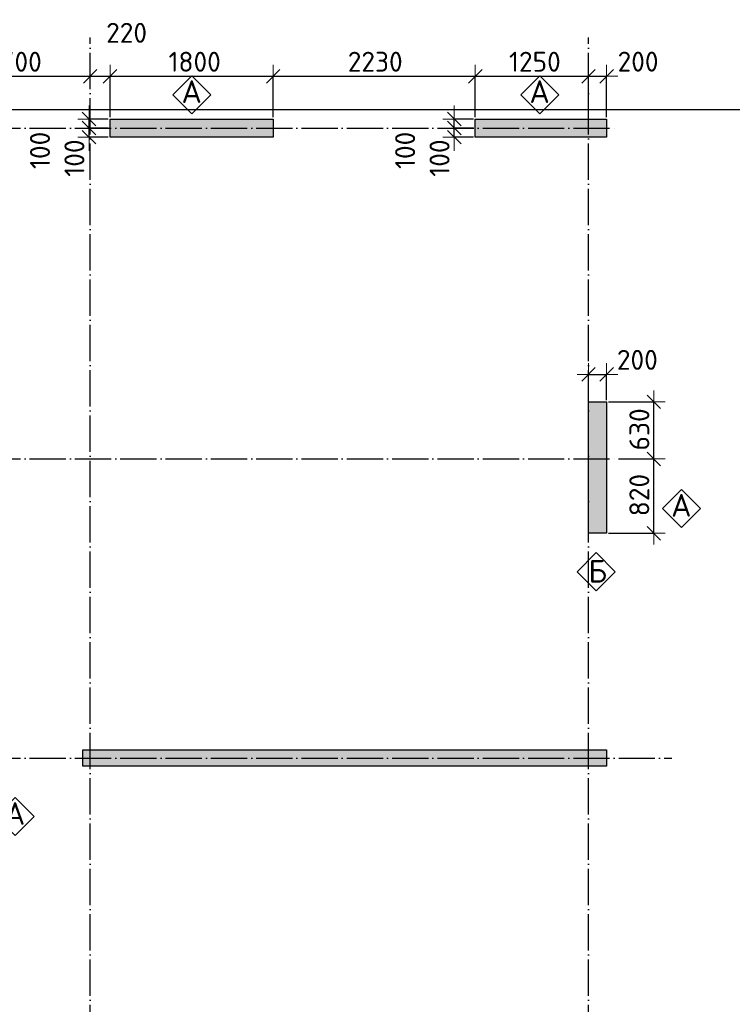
# Model space of a CAD drawing. Header units: millimetres. Extents: x -3495 to 112233, y -3287 to 47686.
# Tile 39 of 43: x 57622 to 65487, y 36823 to 47686. Entities that reach past the tile are written whole.
import ezdxf

# ---------------------------------------------------------------- set-up
doc = ezdxf.new("R2010")
doc.units = ezdxf.units.MM
doc.header["$PDMODE"] = 65
doc.linetypes.add('______11', pattern=[500, 400, -50, 0, -50])
doc.linetypes.add('______5', pattern=[1100, 800, -100, 100, -100])
for name, color, linetype, lineweight in [('Standard', 7, 'Continuous', 25), ('Армирование стержнями_ общее', 40, 'Continuous', 35), ('Размерная линия_ общее', 7, 'Continuous', 13)]:
    doc.layers.add(name, color=color, linetype=linetype, lineweight=lineweight)
doc.layers.add('Осевая линия_ общее', color=7, linetype='______5', lineweight=13, true_color=0xa0a0a0)
doc.styles.add('ISOCPEUR', font='isocpeur.ttf')
doc.dimstyles.new('DIMSTYLE_3', dxfattribs={"dimtxt": 220, "dimasz": 250, "dimexe": 0, "dimexo": 0, "dimgap": 110, "dimtad": 2, "dimdec": 0, "dimrnd": 5, "dimzin": 12, "dimdsep": 46, "dimtxsty": 'ISOCPEUR', "dimblk1": 'ALL_ML_STRICH', "dimblk2": 'ALL_ML_STRICH', "dimsah": 1, "dimcen": 0, "dimclrd": 7, "dimclre": 256, "dimclrt": 7, "dimadec": 0, "dimazin": 0, "dimtfac": 1, "dimtdec": 0, "dimtix": 1, "dimtmove": 2, "dimatfit": 3, "dimfxl": 0, "dimtzin": 0, "dimlwd": 0, "dimlwe": -3, "dimarcsym": 0})
doc.dimstyles.new('DIMSTYLE_8', dxfattribs={"dimtxt": 220, "dimasz": 250, "dimexe": 0, "dimexo": 0, "dimgap": 110, "dimtad": 2, "dimdec": 0, "dimrnd": 5, "dimzin": 12, "dimdsep": 46, "dimtxsty": 'ISOCPEUR', "dimblk1": 'ALL_ML_STRICH', "dimblk2": 'ALL_ML_STRICH', "dimsah": 1, "dimcen": 0, "dimclrd": 7, "dimclre": 256, "dimclrt": 7, "dimadec": 0, "dimazin": 0, "dimtfac": 1, "dimtdec": 0, "dimtix": 1, "dimtmove": 2, "dimatfit": 3, "dimfxl": 0, "dimtvp": 1.2, "dimtzin": 0, "dimlwd": 0, "dimlwe": -3, "dimarcsym": 0})

# ---------------------------------------------------------------- blocks, each defined once
blk = doc.blocks.new('СЛОЖНЫЙ_ОБЪЕКТ_0')
at = {"layer": 'Осевая линия_ общее', "color": 253, "linetype": '______11', "lineweight": -3, "true_color": 0xa0a0a0, "transparency": 33554687}
for p, q in [((58400, -2590), (58400, 47490)), ((63900, -2590), (63900, 47490)), ((47230, 46490), (64210, 46490)), ((47230, 42840), (64210, 42840)), ((47230, 39540), (64820, 39540))]:
    blk.add_line(p, q, dxfattribs=at)
blk = doc.blocks.new('СЛОЖНЫЙ_ОБЪЕКТ_2')
at = {"layer": 'Армирование стержнями_ общее', "color": 7, "linetype": 'Continuous', "lineweight": 13, "transparency": 33554687}
blk.add_lwpolyline([(63362, 47068), (63152, 46858), (63362, 46648), (63572, 46858), (63362, 47068)], close=True, dxfattribs=at)
at = {"layer": 'Армирование стержнями_ общее', "color": 7, "linetype": 'Continuous', "lineweight": 13, "transparency": 33554687, "insert": (63248, 46892), "char_height": 250, "width": 327.27, "attachment_point": 4, "style": 'ISOCPEUR'}
blk.add_mtext('\\A1;{\\fISOCPEUR|i0|b0;\\H250.000000;\\W1.000000;\\C7;А}\\P', dxfattribs=at)
blk = doc.blocks.new('СЛОЖНЫЙ_ОБЪЕКТ_3')
at = {"layer": 'Армирование стержнями_ общее', "color": 7, "linetype": 'Continuous', "lineweight": 13, "transparency": 33554687}
blk.add_lwpolyline([(59522, 47068), (59312, 46858), (59522, 46648), (59732, 46858), (59522, 47068)], close=True, dxfattribs=at)
at = {"layer": 'Армирование стержнями_ общее', "color": 7, "linetype": 'Continuous', "lineweight": 13, "transparency": 33554687, "insert": (59408, 46892), "char_height": 250, "width": 327.27, "attachment_point": 4, "style": 'ISOCPEUR'}
blk.add_mtext('\\A1;{\\fISOCPEUR|i0|b0;\\H250.000000;\\W1.000000;\\C7;А}\\P', dxfattribs=at)
blk = doc.blocks.new('СЛОЖНЫЙ_ОБЪЕКТ_6')
at = {"layer": 'Армирование стержнями_ общее', "color": 7, "linetype": 'Continuous', "lineweight": 13, "transparency": 33554687}
blk.add_lwpolyline([(63986, 41806), (63776, 41596), (63986, 41386), (64196, 41596), (63986, 41806)], close=True, dxfattribs=at)
at = {"layer": 'Армирование стержнями_ общее', "color": 7, "linetype": 'Continuous', "lineweight": 13, "transparency": 33554687, "insert": (63900, 41601), "char_height": 250, "width": 300, "attachment_point": 4, "style": 'ISOCPEUR'}
blk.add_mtext('\\A1;{\\fISOCPEUR|i0|b0;\\H250.000000;\\W1.000000;\\C7;Б}\\P', dxfattribs=at)
blk = doc.blocks.new('СЛОЖНЫЙ_ОБЪЕКТ_7')
at = {"layer": 'Армирование стержнями_ общее', "color": 7, "linetype": 'Continuous', "lineweight": 13, "transparency": 33554687}
blk.add_lwpolyline([(57572, 39104), (57362, 38894), (57572, 38684), (57782, 38894), (57572, 39104)], close=True, dxfattribs=at)
at = {"layer": 'Армирование стержнями_ общее', "color": 7, "linetype": 'Continuous', "lineweight": 13, "transparency": 33554687, "insert": (57458, 38928), "char_height": 250, "width": 327.27, "attachment_point": 4, "style": 'ISOCPEUR'}
blk.add_mtext('\\A1;{\\fISOCPEUR|i0|b0;\\H250.000000;\\W1.000000;\\C7;А}\\P', dxfattribs=at)
blk = doc.blocks.new('СЛОЖНЫЙ_ОБЪЕКТ_11')
at = {"layer": 'Армирование стержнями_ общее', "color": 7, "linetype": 'Continuous', "lineweight": 13, "transparency": 33554687}
blk.add_lwpolyline([(64925, 42504), (64715, 42294), (64925, 42084), (65135, 42294), (64925, 42504)], close=True, dxfattribs=at)
at = {"layer": 'Армирование стержнями_ общее', "color": 7, "linetype": 'Continuous', "lineweight": 13, "transparency": 33554687, "insert": (64812, 42328), "char_height": 250, "width": 327.27, "attachment_point": 4, "style": 'ISOCPEUR'}
blk.add_mtext('\\A1;{\\fISOCPEUR|i0|b0;\\H250.000000;\\W1.000000;\\C7;А}\\P', dxfattribs=at)
blk = doc.blocks.new('ALL_ML_STRICH')
at = {"color": 0, "linetype": 'ByBlock', "lineweight": -2}
for p, q in [((0, -0.5), (0, 0.5)), ((-1, 0), (0.5, 0)), ((-0.3, -0.3), (0.3, 0.3))]:
    blk.add_line(p, q, dxfattribs=at)
blk = doc.blocks.new('*D171')
at = {"layer": 'DEFPOINTS', "color": 7, "linetype": 'Continuous', "lineweight": 13, "transparency": 33554687}
for p in [(56700, 47062), (58400, 46972), (56700, 46922)]:
    blk.add_point(p, dxfattribs=at)
at = {"layer": 'Размерная линия_ общее', "color": 253, "linetype": 'Continuous', "lineweight": -2, "true_color": 0xa0a0a0, "transparency": 33554687}
for p, q in [((56700, 46942), (56700, 47062)), ((58400, 46992), (58400, 47062))]:
    blk.add_line(p, q, dxfattribs=at)
at = {"layer": 'Размерная линия_ общее', "color": 7, "linetype": 'Continuous', "lineweight": -2, "transparency": 33554687}
blk.add_line((56700, 47062), (58400, 47062), dxfattribs=at)
at = {"layer": 'Размерная линия_ общее', "color": 7, "linetype": 'Continuous', "lineweight": 13, "transparency": 33554687, "xscale": 250, "yscale": 250, "zscale": 250, "rotation": 180}
blk.add_blockref('ALL_ML_STRICH', (56700, 47062), dxfattribs=at)
at = {"layer": 'Размерная линия_ общее', "color": 7, "linetype": 'Continuous', "lineweight": 13, "transparency": 33554687, "xscale": 250, "yscale": 250, "zscale": 250}
blk.add_blockref('ALL_ML_STRICH', (58400, 47062), dxfattribs=at)
at = {"layer": 'Размерная линия_ общее', "color": 7, "linetype": 'Continuous', "lineweight": 13, "transparency": 33554687, "insert": (57583, 47222), "char_height": 220, "width": 880, "attachment_point": 5, "style": 'ISOCPEUR'}
blk.add_mtext('\\A1;{1700}', dxfattribs=at)
blk = doc.blocks.new('*D172')
at = {"layer": 'DEFPOINTS', "color": 7, "linetype": 'Continuous', "lineweight": 13, "transparency": 33554687}
for p in [(58400, 47062), (58400, 46972), (58620, 46590)]:
    blk.add_point(p, dxfattribs=at)
at = {"layer": 'Размерная линия_ общее', "color": 253, "linetype": 'Continuous', "lineweight": -2, "true_color": 0xa0a0a0, "transparency": 33554687}
for p, q in [((58400, 46992), (58400, 47062)), ((58620, 46610), (58620, 47062))]:
    blk.add_line(p, q, dxfattribs=at)
at = {"layer": 'Размерная линия_ общее', "color": 7, "linetype": 'Continuous', "lineweight": -2, "transparency": 33554687}
blk.add_line((58400, 47062), (58620, 47062), dxfattribs=at)
at = {"layer": 'Размерная линия_ общее', "color": 7, "linetype": 'Continuous', "lineweight": 13, "transparency": 33554687, "xscale": 250, "yscale": 250, "zscale": 250, "rotation": 180}
blk.add_blockref('ALL_ML_STRICH', (58400, 47062), dxfattribs=at)
at = {"layer": 'Размерная линия_ общее', "color": 7, "linetype": 'Continuous', "lineweight": 13, "transparency": 33554687, "xscale": 250, "yscale": 250, "zscale": 250}
blk.add_blockref('ALL_ML_STRICH', (58620, 47062), dxfattribs=at)
at = {"layer": 'Размерная линия_ общее', "color": 7, "linetype": 'Continuous', "lineweight": 13, "transparency": 33554687, "insert": (58802, 47541), "char_height": 220, "width": 660, "attachment_point": 5, "style": 'ISOCPEUR'}
blk.add_mtext('\\A1;{220}', dxfattribs=at)
blk = doc.blocks.new('*D173')
at = {"layer": 'DEFPOINTS', "color": 7, "linetype": 'Continuous', "lineweight": 13, "transparency": 33554687}
for p in [(58620, 47062), (58620, 46590), (60420, 46590)]:
    blk.add_point(p, dxfattribs=at)
at = {"layer": 'Размерная линия_ общее', "color": 253, "linetype": 'Continuous', "lineweight": -2, "true_color": 0xa0a0a0, "transparency": 33554687}
for p, q in [((58620, 46610), (58620, 47062)), ((60420, 46610), (60420, 47062))]:
    blk.add_line(p, q, dxfattribs=at)
at = {"layer": 'Размерная линия_ общее', "color": 7, "linetype": 'Continuous', "lineweight": -2, "transparency": 33554687}
blk.add_line((58620, 47062), (60420, 47062), dxfattribs=at)
at = {"layer": 'Размерная линия_ общее', "color": 7, "linetype": 'Continuous', "lineweight": 13, "transparency": 33554687, "xscale": 250, "yscale": 250, "zscale": 250, "rotation": 180}
blk.add_blockref('ALL_ML_STRICH', (58620, 47062), dxfattribs=at)
at = {"layer": 'Размерная линия_ общее', "color": 7, "linetype": 'Continuous', "lineweight": 13, "transparency": 33554687, "xscale": 250, "yscale": 250, "zscale": 250}
blk.add_blockref('ALL_ML_STRICH', (60420, 47062), dxfattribs=at)
at = {"layer": 'Размерная линия_ общее', "color": 7, "linetype": 'Continuous', "lineweight": 13, "transparency": 33554687, "insert": (59553, 47222), "char_height": 220, "width": 880, "attachment_point": 5, "style": 'ISOCPEUR'}
blk.add_mtext('\\A1;{1800}', dxfattribs=at)
blk = doc.blocks.new('*D174')
at = {"layer": 'DEFPOINTS', "color": 7, "linetype": 'Continuous', "lineweight": 13, "transparency": 33554687}
for p in [(60420, 47062), (60420, 46590), (62650, 46590)]:
    blk.add_point(p, dxfattribs=at)
at = {"layer": 'Размерная линия_ общее', "color": 253, "linetype": 'Continuous', "lineweight": -2, "true_color": 0xa0a0a0, "transparency": 33554687}
for p, q in [((60420, 46610), (60420, 47062)), ((62650, 46610), (62650, 47062))]:
    blk.add_line(p, q, dxfattribs=at)
at = {"layer": 'Размерная линия_ общее', "color": 7, "linetype": 'Continuous', "lineweight": -2, "transparency": 33554687}
blk.add_line((60420, 47062), (62650, 47062), dxfattribs=at)
at = {"layer": 'Размерная линия_ общее', "color": 7, "linetype": 'Continuous', "lineweight": 13, "transparency": 33554687, "xscale": 250, "yscale": 250, "zscale": 250, "rotation": 180}
blk.add_blockref('ALL_ML_STRICH', (60420, 47062), dxfattribs=at)
at = {"layer": 'Размерная линия_ общее', "color": 7, "linetype": 'Continuous', "lineweight": 13, "transparency": 33554687, "xscale": 250, "yscale": 250, "zscale": 250}
blk.add_blockref('ALL_ML_STRICH', (62650, 47062), dxfattribs=at)
at = {"layer": 'Размерная линия_ общее', "color": 7, "linetype": 'Continuous', "lineweight": 13, "transparency": 33554687, "insert": (61546, 47222), "char_height": 220, "width": 880, "attachment_point": 5, "style": 'ISOCPEUR'}
blk.add_mtext('\\A1;{2230}', dxfattribs=at)
blk = doc.blocks.new('*D175')
at = {"layer": 'DEFPOINTS', "color": 7, "linetype": 'Continuous', "lineweight": 13, "transparency": 33554687}
for p in [(62650, 47062), (62650, 46590), (63900, 46590)]:
    blk.add_point(p, dxfattribs=at)
at = {"layer": 'Размерная линия_ общее', "color": 253, "linetype": 'Continuous', "lineweight": -2, "true_color": 0xa0a0a0, "transparency": 33554687}
for p, q in [((62650, 46610), (62650, 47062)), ((63900, 46610), (63900, 47062))]:
    blk.add_line(p, q, dxfattribs=at)
at = {"layer": 'Размерная линия_ общее', "color": 7, "linetype": 'Continuous', "lineweight": -2, "transparency": 33554687}
blk.add_line((62650, 47062), (63900, 47062), dxfattribs=at)
at = {"layer": 'Размерная линия_ общее', "color": 7, "linetype": 'Continuous', "lineweight": 13, "transparency": 33554687, "xscale": 250, "yscale": 250, "zscale": 250, "rotation": 180}
blk.add_blockref('ALL_ML_STRICH', (62650, 47062), dxfattribs=at)
at = {"layer": 'Размерная линия_ общее', "color": 7, "linetype": 'Continuous', "lineweight": 13, "transparency": 33554687, "xscale": 250, "yscale": 250, "zscale": 250}
blk.add_blockref('ALL_ML_STRICH', (63900, 47062), dxfattribs=at)
at = {"layer": 'Размерная линия_ общее', "color": 7, "linetype": 'Continuous', "lineweight": 13, "transparency": 33554687, "insert": (63308, 47222), "char_height": 220, "width": 880, "attachment_point": 5, "style": 'ISOCPEUR'}
blk.add_mtext('\\A1;{1250}', dxfattribs=at)
blk = doc.blocks.new('*D176')
at = {"layer": 'DEFPOINTS', "color": 7, "linetype": 'Continuous', "lineweight": 13, "transparency": 33554687}
for p in [(63900, 47062), (63900, 46590), (64100, 46590)]:
    blk.add_point(p, dxfattribs=at)
at = {"layer": 'Размерная линия_ общее', "color": 253, "linetype": 'Continuous', "lineweight": -2, "true_color": 0xa0a0a0, "transparency": 33554687}
for p, q in [((63900, 46610), (63900, 47062)), ((64100, 46610), (64100, 47062))]:
    blk.add_line(p, q, dxfattribs=at)
at = {"layer": 'Размерная линия_ общее', "color": 7, "linetype": 'Continuous', "lineweight": -2, "transparency": 33554687}
blk.add_line((63900, 47062), (64100, 47062), dxfattribs=at)
at = {"layer": 'Размерная линия_ общее', "color": 7, "linetype": 'Continuous', "lineweight": 13, "transparency": 33554687, "xscale": 250, "yscale": 250, "zscale": 250, "rotation": 180}
blk.add_blockref('ALL_ML_STRICH', (63900, 47062), dxfattribs=at)
at = {"layer": 'Размерная линия_ общее', "color": 7, "linetype": 'Continuous', "lineweight": 13, "transparency": 33554687, "xscale": 250, "yscale": 250, "zscale": 250}
blk.add_blockref('ALL_ML_STRICH', (64100, 47062), dxfattribs=at)
at = {"layer": 'Размерная линия_ общее', "color": 7, "linetype": 'Continuous', "lineweight": 13, "transparency": 33554687, "insert": (64447, 47223), "char_height": 220, "width": 660, "attachment_point": 5, "style": 'ISOCPEUR'}
blk.add_mtext('\\A1;{200}', dxfattribs=at)
blk = doc.blocks.new('*D224')
at = {"layer": 'DEFPOINTS', "color": 7, "linetype": 'Continuous', "lineweight": 13, "transparency": 33554687}
for p in [(64210, 42840), (64100, 42020), (64621, 42020)]:
    blk.add_point(p, dxfattribs=at)
at = {"layer": 'Размерная линия_ общее', "color": 253, "linetype": 'Continuous', "lineweight": -2, "true_color": 0xa0a0a0, "transparency": 33554687}
for p, q in [((64230, 42840), (64621, 42840)), ((64120, 42020), (64621, 42020))]:
    blk.add_line(p, q, dxfattribs=at)
at = {"layer": 'Размерная линия_ общее', "color": 7, "linetype": 'Continuous', "lineweight": -2, "transparency": 33554687}
blk.add_line((64621, 42020), (64621, 42840), dxfattribs=at)
at = {"layer": 'Размерная линия_ общее', "color": 7, "linetype": 'Continuous', "lineweight": 13, "transparency": 33554687, "xscale": 250, "yscale": 250, "zscale": 250}
for p, rotation in [((64621, 42840), 90), ((64621, 42020), 270)]:
    blk.add_blockref('ALL_ML_STRICH', p, dxfattribs=dict(at, rotation=rotation))
at = {"layer": 'Размерная линия_ общее', "color": 7, "linetype": 'Continuous', "lineweight": 13, "transparency": 33554687, "insert": (64461, 42441), "char_height": 220, "width": 660, "attachment_point": 5, "rotation": 90, "style": 'ISOCPEUR'}
blk.add_mtext('\\A1;{820}', dxfattribs=at)
blk = doc.blocks.new('*D225')
at = {"layer": 'DEFPOINTS', "color": 7, "linetype": 'Continuous', "lineweight": 13, "transparency": 33554687}
for p in [(64100, 43470), (64210, 42840), (64621, 42840)]:
    blk.add_point(p, dxfattribs=at)
at = {"layer": 'Размерная линия_ общее', "color": 253, "linetype": 'Continuous', "lineweight": -2, "true_color": 0xa0a0a0, "transparency": 33554687}
for p, q in [((64120, 43470), (64621, 43470)), ((64230, 42840), (64621, 42840))]:
    blk.add_line(p, q, dxfattribs=at)
at = {"layer": 'Размерная линия_ общее', "color": 7, "linetype": 'Continuous', "lineweight": -2, "transparency": 33554687}
blk.add_line((64621, 42840), (64621, 43470), dxfattribs=at)
at = {"layer": 'Размерная линия_ общее', "color": 7, "linetype": 'Continuous', "lineweight": 13, "transparency": 33554687, "xscale": 250, "yscale": 250, "zscale": 250}
for p, rotation in [((64621, 43470), 90), ((64621, 42840), 270)]:
    blk.add_blockref('ALL_ML_STRICH', p, dxfattribs=dict(at, rotation=rotation))
at = {"layer": 'Размерная линия_ общее', "color": 7, "linetype": 'Continuous', "lineweight": 13, "transparency": 33554687, "insert": (64461, 43166), "char_height": 220, "width": 660, "attachment_point": 5, "rotation": 90, "style": 'ISOCPEUR'}
blk.add_mtext('\\A1;{630}', dxfattribs=at)
blk = doc.blocks.new('*D232')
at = {"layer": 'DEFPOINTS', "color": 7, "linetype": 'Continuous', "lineweight": 13, "transparency": 33554687}
for p in [(62418, 46390), (62650, 46490), (62650, 46390)]:
    blk.add_point(p, dxfattribs=at)
at = {"layer": 'Размерная линия_ общее', "color": 253, "linetype": 'Continuous', "lineweight": -2, "true_color": 0xa0a0a0, "transparency": 33554687}
for p, q in [((62630, 46490), (62418, 46490)), ((62630, 46390), (62418, 46390))]:
    blk.add_line(p, q, dxfattribs=at)
at = {"layer": 'Размерная линия_ общее', "color": 7, "linetype": 'Continuous', "lineweight": -2, "transparency": 33554687}
blk.add_line((62418, 46390), (62418, 46490), dxfattribs=at)
at = {"layer": 'Размерная линия_ общее', "color": 7, "linetype": 'Continuous', "lineweight": 13, "transparency": 33554687, "xscale": 250, "yscale": 250, "zscale": 250}
for p, rotation in [((62418, 46390), 270), ((62418, 46490), 90)]:
    blk.add_blockref('ALL_ML_STRICH', p, dxfattribs=dict(at, rotation=rotation))
at = {"layer": 'Размерная линия_ общее', "color": 7, "linetype": 'Continuous', "lineweight": 13, "transparency": 33554687, "insert": (62256, 46159), "char_height": 220, "width": 660, "attachment_point": 5, "rotation": 90, "style": 'ISOCPEUR'}
blk.add_mtext('\\A1;{100}', dxfattribs=at)
blk = doc.blocks.new('*D233')
at = {"layer": 'DEFPOINTS', "color": 7, "linetype": 'Continuous', "lineweight": 13, "transparency": 33554687}
for p in [(62650, 46590), (62418, 46490), (62650, 46490)]:
    blk.add_point(p, dxfattribs=at)
at = {"layer": 'Размерная линия_ общее', "color": 253, "linetype": 'Continuous', "lineweight": -2, "true_color": 0xa0a0a0, "transparency": 33554687}
for p, q in [((62630, 46590), (62418, 46590)), ((62630, 46490), (62418, 46490))]:
    blk.add_line(p, q, dxfattribs=at)
at = {"layer": 'Размерная линия_ общее', "color": 7, "linetype": 'Continuous', "lineweight": -2, "transparency": 33554687}
blk.add_line((62418, 46490), (62418, 46590), dxfattribs=at)
at = {"layer": 'Размерная линия_ общее', "color": 7, "linetype": 'Continuous', "lineweight": 13, "transparency": 33554687, "xscale": 250, "yscale": 250, "zscale": 250}
for p, rotation in [((62418, 46490), 270), ((62418, 46590), 90)]:
    blk.add_blockref('ALL_ML_STRICH', p, dxfattribs=dict(at, rotation=rotation))
at = {"layer": 'Размерная линия_ общее', "color": 7, "linetype": 'Continuous', "lineweight": 13, "transparency": 33554687, "insert": (61876, 46244), "char_height": 220, "width": 660, "attachment_point": 5, "rotation": 90, "style": 'ISOCPEUR'}
blk.add_mtext('\\A1;{100}', dxfattribs=at)
blk = doc.blocks.new('*D280')
at = {"layer": 'DEFPOINTS', "color": 7, "linetype": 'Continuous', "lineweight": 13, "transparency": 33554687}
for p in [(58388, 46390), (58620, 46490), (58620, 46390)]:
    blk.add_point(p, dxfattribs=at)
at = {"layer": 'Размерная линия_ общее', "color": 253, "linetype": 'Continuous', "lineweight": -2, "true_color": 0xa0a0a0, "transparency": 33554687}
for p, q in [((58600, 46490), (58388, 46490)), ((58600, 46390), (58388, 46390))]:
    blk.add_line(p, q, dxfattribs=at)
at = {"layer": 'Размерная линия_ общее', "color": 7, "linetype": 'Continuous', "lineweight": -2, "transparency": 33554687}
blk.add_line((58388, 46390), (58388, 46490), dxfattribs=at)
at = {"layer": 'Размерная линия_ общее', "color": 7, "linetype": 'Continuous', "lineweight": 13, "transparency": 33554687, "xscale": 250, "yscale": 250, "zscale": 250}
for p, rotation in [((58388, 46390), 270), ((58388, 46490), 90)]:
    blk.add_blockref('ALL_ML_STRICH', p, dxfattribs=dict(at, rotation=rotation))
at = {"layer": 'Размерная линия_ общее', "color": 7, "linetype": 'Continuous', "lineweight": 13, "transparency": 33554687, "insert": (58226, 46159), "char_height": 220, "width": 660, "attachment_point": 5, "rotation": 90, "style": 'ISOCPEUR'}
blk.add_mtext('\\A1;{100}', dxfattribs=at)
blk = doc.blocks.new('*D281')
at = {"layer": 'DEFPOINTS', "color": 7, "linetype": 'Continuous', "lineweight": 13, "transparency": 33554687}
for p in [(58620, 46590), (58388, 46490), (58620, 46490)]:
    blk.add_point(p, dxfattribs=at)
at = {"layer": 'Размерная линия_ общее', "color": 253, "linetype": 'Continuous', "lineweight": -2, "true_color": 0xa0a0a0, "transparency": 33554687}
for p, q in [((58600, 46590), (58388, 46590)), ((58600, 46490), (58388, 46490))]:
    blk.add_line(p, q, dxfattribs=at)
at = {"layer": 'Размерная линия_ общее', "color": 7, "linetype": 'Continuous', "lineweight": -2, "transparency": 33554687}
blk.add_line((58388, 46490), (58388, 46590), dxfattribs=at)
at = {"layer": 'Размерная линия_ общее', "color": 7, "linetype": 'Continuous', "lineweight": 13, "transparency": 33554687, "xscale": 250, "yscale": 250, "zscale": 250}
for p, rotation in [((58388, 46490), 270), ((58388, 46590), 90)]:
    blk.add_blockref('ALL_ML_STRICH', p, dxfattribs=dict(at, rotation=rotation))
at = {"layer": 'Размерная линия_ общее', "color": 7, "linetype": 'Continuous', "lineweight": 13, "transparency": 33554687, "insert": (57846, 46244), "char_height": 220, "width": 660, "attachment_point": 5, "rotation": 90, "style": 'ISOCPEUR'}
blk.add_mtext('\\A1;{100}', dxfattribs=at)
blk = doc.blocks.new('*D335')
at = {"layer": 'DEFPOINTS', "color": 7, "linetype": 'Continuous', "lineweight": 13, "transparency": 33554687}
for p in [(63900, 43773), (63900, 43470), (64100, 43470)]:
    blk.add_point(p, dxfattribs=at)
at = {"layer": 'Размерная линия_ общее', "color": 253, "linetype": 'Continuous', "lineweight": -2, "true_color": 0xa0a0a0, "transparency": 33554687}
for p, q in [((63900, 43490), (63900, 43773)), ((64100, 43490), (64100, 43773))]:
    blk.add_line(p, q, dxfattribs=at)
at = {"layer": 'Размерная линия_ общее', "color": 7, "linetype": 'Continuous', "lineweight": -2, "transparency": 33554687}
blk.add_line((63900, 43773), (64100, 43773), dxfattribs=at)
at = {"layer": 'Размерная линия_ общее', "color": 7, "linetype": 'Continuous', "lineweight": 13, "transparency": 33554687, "xscale": 250, "yscale": 250, "zscale": 250, "rotation": 180}
blk.add_blockref('ALL_ML_STRICH', (63900, 43773), dxfattribs=at)
at = {"layer": 'Размерная линия_ общее', "color": 7, "linetype": 'Continuous', "lineweight": 13, "transparency": 33554687, "xscale": 250, "yscale": 250, "zscale": 250}
blk.add_blockref('ALL_ML_STRICH', (64100, 43773), dxfattribs=at)
at = {"layer": 'Размерная линия_ общее', "color": 7, "linetype": 'Continuous', "lineweight": 13, "transparency": 33554687, "insert": (64439, 43933), "char_height": 220, "width": 660, "attachment_point": 5, "style": 'ISOCPEUR'}
blk.add_mtext('\\A1;{200}', dxfattribs=at)

msp = doc.modelspace()

# ---------------------------------------------------------------- hatches: boundary and pattern name
at = {"linetype": 'Continuous', "lineweight": 13, "transparency": 33554687}
for points in [[(58620, 46590), (58620, 46390), (60420, 46390), (60420, 46590)], [(64100, 46390), (64100, 46590), (62650, 46590), (62650, 46390)], [(63900, 42020), (64100, 42020), (64100, 43470), (63900, 43470)], [(58320, 39630), (58320, 39450), (64100, 39450), (64100, 39630)]]:
    msp.add_hatch(color=7, dxfattribs=at).paths.add_polyline_path(points)

# ---------------------------------------------------------------- linework, layer by layer
at = {"color": 7, "linetype": 'Continuous', "lineweight": -3, "transparency": 33554687}
for p, q in [((58620, 46390), (58620, 46590)), ((58620, 46590), (60420, 46590)), ((60420, 46590), (60420, 46390)), ((62650, 46390), (62650, 46590)), ((62650, 46590), (64100, 46590)), ((64100, 46590), (64100, 46390)), ((60420, 46390), (58620, 46390)), ((64100, 46390), (62650, 46390)), ((63900, 42020), (63900, 43470)), ((63900, 43470), (64100, 43470)), ((64100, 43470), (64100, 42020)), ((64100, 42020), (63900, 42020)), ((58320, 39450), (58320, 39630)), ((58320, 39630), (64100, 39630)), ((64100, 39630), (64100, 39450)), ((64100, 39450), (58320, 39450))]:
    msp.add_line(p, q, dxfattribs=at)
at = {"layer": 'Standard', "color": 7, "linetype": 'Continuous', "lineweight": 25, "transparency": 33554687}
msp.add_lwpolyline([(49650, -350.2), (75250, -350.2), (75250, 46690), (49650, 46690), (49650, -350.2)], dxfattribs=at)

# ---------------------------------------------------------------- block references
at = {"layer": 'Армирование стержнями_ общее', "color": 7, "linetype": 'Continuous', "lineweight": 13, "transparency": 33554687}
for name in ['СЛОЖНЫЙ_ОБЪЕКТ_3', 'СЛОЖНЫЙ_ОБЪЕКТ_2', 'СЛОЖНЫЙ_ОБЪЕКТ_11', 'СЛОЖНЫЙ_ОБЪЕКТ_6', 'СЛОЖНЫЙ_ОБЪЕКТ_7']:
    msp.add_blockref(name, (0, 0), dxfattribs=at)
at = {"layer": 'Осевая линия_ общее', "color": 253, "linetype": '______11', "lineweight": -3, "true_color": 0xa0a0a0, "transparency": 33554687}
msp.add_blockref('СЛОЖНЫЙ_ОБЪЕКТ_0', (0, 0), dxfattribs=at)

# ---------------------------------------------------------------- dimensions: what is measured, and where the dimension line sits
at = {"layer": 'Размерная линия_ общее', "color": 7, "linetype": 'Continuous', "lineweight": 13, "transparency": 33554687}
for base, p1, p2, dimstyle, picture, middle in [((58620, 47061.7), (58400, 46992.2), (58620, 46610), 'DIMSTYLE_8', '*D172', (58802.3, 47541.4)), ((58400, 47061.7), (56700, 46942.4), (58400, 46992.2), 'DIMSTYLE_3', '*D171', (57583, 47221.7)), ((60420, 47061.7), (58620, 46610), (60420, 46610), 'DIMSTYLE_3', '*D173', (59553, 47221.7)), ((62650, 47061.7), (60420, 46610), (62650, 46610), 'DIMSTYLE_3', '*D174', (61546, 47221.7)), ((63900, 47061.7), (62650, 46610), (63900, 46610), 'DIMSTYLE_3', '*D175', (63308, 47221.7)), ((64100, 47061.7), (63900, 46610), (64100, 46610), 'DIMSTYLE_8', '*D176', (64446.6, 47223.5)), ((64100, 43773.2), (63900, 43490), (64100, 43490), 'DIMSTYLE_8', '*D335', (64439.1, 43932.7))]:
    dim = msp.add_linear_dim(base=base, p1=p1, p2=p2, dimstyle=dimstyle, override={"dimpost": '<>', "dimclrd": 7, "dimclre": 253, "dimclrt": 7, "dimlwd": 0, "dimlwe": 65533}, dxfattribs=at)
    dim.commit()
    dim.dimension.update_dxf_attribs({"geometry": picture, "text_midpoint": middle, "dimtype": 160})
for base, p1, p2, dimstyle, picture, middle in [((58388, 46590), (58600, 46490), (58600, 46590), 'DIMSTYLE_8', '*D281', (57845.6, 46244.1)), ((62418, 46590), (62630, 46490), (62630, 46590), 'DIMSTYLE_8', '*D233', (61875.6, 46244.1)), ((58388, 46490), (58600, 46390), (58600, 46490), 'DIMSTYLE_8', '*D280', (58225.6, 46158.8)), ((62418, 46490), (62630, 46390), (62630, 46490), 'DIMSTYLE_8', '*D232', (62255.6, 46158.8)), ((64620.8, 43470), (64230, 42840), (64120, 43470), 'DIMSTYLE_8', '*D225', (64460.8, 43166)), ((64620.8, 42840), (64120, 42020), (64230, 42840), 'DIMSTYLE_3', '*D224', (64460.8, 42441))]:
    dim = msp.add_linear_dim(base=base, p1=p1, p2=p2, angle=90, dimstyle=dimstyle, override={"dimpost": '<>', "dimclrd": 7, "dimclre": 253, "dimclrt": 7, "dimlwd": 0, "dimlwe": 65533}, dxfattribs=at)
    dim.commit()
    dim.dimension.update_dxf_attribs({"geometry": picture, "text_midpoint": middle, "dimtype": 160})

doc.saveas('drawing.dxf')
